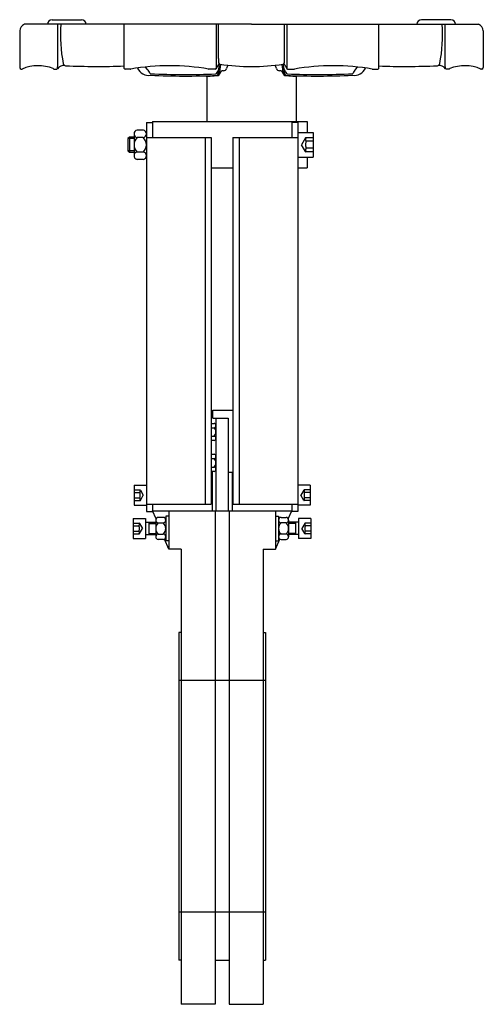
# Model space of a CAD drawing. Extents: x 6 to 306, y 6 to 644.
import ezdxf

# ---------------------------------------------------------------- set-up
doc = ezdxf.new("R2010")
doc.units = 0
doc.header["$LTSCALE"] = 15
doc.header["$MEASUREMENT"] = 0
doc.linetypes.add('RAYITAS', pattern=[0.375, 0.25, -0.125])
doc.layers.add('CYL_XDF150', color=7, linetype='CONTINUOUS')

msp = doc.modelspace()

# ---------------------------------------------------------------- linework, layer by layer
at = {"layer": 'CYL_XDF150'}
for p, q in [((156.45, 640.61), (9.45, 640.61)), ((27.39, 643.61), (46.42, 643.61)), ((31.14, 614.5), (31.14, 640.61)), ((74.11, 612.09), (74.11, 640.61)), ((133.67, 640.61), (133.67, 612.11)), ((135.11, 618.49), (135.11, 640.61)), ((156.45, 640.61), (303.45, 640.61)), ((177.79, 618.49), (177.79, 640.61)), ((179.23, 640.61), (179.23, 612.11)), ((238.79, 612.09), (238.79, 640.61)), ((285.51, 643.61), (266.48, 643.61)), ((281.77, 614.5), (281.77, 640.61)), ((6.45, 636.43), (6.45, 612.61)), ((306.45, 636.43), (306.45, 612.61)), ((30.92, 612.06), (31.14, 614.5)), ((89.18, 611.42), (87.9, 612.95)), ((134.89, 614.29), (133.62, 611.87)), ((134.81, 608.36), (135.7, 614.82)), ((135.81, 608.36), (136.67, 614.6)), ((177.1, 608.36), (176.23, 614.6)), ((178.1, 608.36), (177.2, 614.82)), ((178.02, 614.29), (179.29, 611.87)), ((223.72, 611.42), (225.01, 612.95)), ((281.98, 612.06), (281.77, 614.5)), ((7.45, 611.61), (7.85, 611.61)), ((28.57, 611.61), (30.43, 611.61)), ((78.13, 611.59), (74.61, 611.59)), ((127.45, 607.29), (127.45, 577.61)), ((133.17, 611.61), (128.9, 611.61)), ((179.73, 611.61), (184, 611.61)), ((185.45, 607.29), (185.45, 577.61)), ((234.78, 611.59), (238.29, 611.59)), ((284.33, 611.61), (282.48, 611.61)), ((305.45, 611.61), (305.05, 611.61)), ((88.45, 577.11), (88.45, 325.11)), ((88.45, 577.11), (92.45, 577.11)), ((92.45, 577.61), (192.45, 577.61)), ((92.45, 577.61), (92.45, 567.37)), ((182.45, 577.61), (182.45, 567.37)), ((186.45, 577.11), (182.45, 577.11)), ((186.45, 577.11), (186.45, 325.11)), ((192.45, 577.61), (192.45, 570.61)), ((77.45, 567.61), (76.45, 566.61)), ((80.45, 567.61), (77.45, 567.61)), ((77.45, 567.61), (77.45, 557.61)), ((80.45, 569.69), (80.45, 555.52)), ((86.45, 572.06), (82.45, 572.06)), ((186.45, 570.61), (196.45, 570.61)), ((196.45, 570.61), (196.45, 554.61)), ((80.45, 566.61), (76.45, 566.61)), ((76.45, 566.61), (76.45, 558.61)), ((86.45, 567.33), (82.45, 567.33)), ((88.45, 567.37), (130.45, 567.37)), ((126.45, 567.37), (126.45, 329.87)), ((130.45, 567.37), (130.45, 329.87)), ((144.45, 567.37), (144.45, 329.87)), ((144.45, 567.37), (186.45, 567.37)), ((148.45, 567.37), (148.45, 329.87)), ((80.45, 558.61), (76.45, 558.61)), ((76.45, 558.61), (77.45, 557.61)), ((80.45, 557.61), (77.45, 557.61)), ((86.45, 557.88), (82.45, 557.88)), ((86.45, 553.16), (82.45, 553.16)), ((186.45, 554.61), (196.45, 554.61)), ((192.45, 554.61), (192.45, 547.61)), ((130.45, 547.61), (144.45, 547.61)), ((186.45, 547.61), (192.45, 547.61)), ((131.45, 390.61), (144.45, 390.61)), ((131.45, 385.61), (131.45, 390.61)), ((131.45, 385.61), (141.45, 385.61)), ((133.45, 385.61), (133.45, 325.61)), ((141.45, 385.61), (141.45, 325.61)), ((130.45, 382.13), (132.2, 382.13)), ((130.45, 379.37), (132.2, 379.37)), ((133.45, 380.75), (133.45, 372.46)), ((130.45, 373.84), (132.2, 373.84)), ((132.2, 371.08), (130.45, 371.08)), ((130.45, 362.13), (132.2, 362.13)), ((130.45, 359.37), (132.2, 359.37)), ((133.45, 360.75), (133.45, 352.46)), ((130.45, 353.84), (132.2, 353.84)), ((132.2, 351.08), (130.45, 351.08)), ((130.45, 350.61), (130.95, 350.61)), ((130.95, 350.61), (130.95, 325.61)), ((141.45, 350.61), (144.45, 350.61)), ((143.95, 350.61), (143.95, 325.61)), ((80.45, 342.11), (80.45, 329.11)), ((80.45, 342.11), (88.45, 342.11)), ((194.45, 342.11), (186.45, 342.11)), ((194.45, 342.11), (194.45, 329.11)), ((80.45, 329.11), (88.45, 329.11)), ((88.45, 329.87), (130.45, 329.87)), ((92.45, 329.87), (92.45, 325.11)), ((92.45, 325.61), (182.45, 325.61)), ((94.66, 320.34), (92.45, 325.61)), ((102.95, 325.61), (102.95, 300.61)), ((132.95, 325.61), (132.95, 5.91)), ((141.95, 325.61), (141.95, 5.91)), ((144.45, 329.87), (186.45, 329.87)), ((171.95, 325.61), (171.95, 300.61)), ((180.24, 320.34), (182.45, 325.61)), ((182.45, 329.87), (182.45, 325.11)), ((194.45, 329.11), (186.45, 329.11)), ((79.95, 320.61), (87.95, 320.61)), ((79.95, 320.61), (79.95, 307.61)), ((87.95, 320.61), (87.95, 307.61)), ((88.45, 325.11), (92.45, 325.11)), ((94.45, 319.5), (94.45, 308.71)), ((99.33, 321.3), (96.08, 321.3)), ((100.95, 322.11), (100.95, 306.11)), ((102.95, 322.11), (100.95, 322.11)), ((100.95, 319.5), (100.95, 308.71)), ((171.95, 322.11), (173.95, 322.11)), ((173.95, 322.11), (173.95, 306.11)), ((173.95, 319.5), (173.95, 308.71)), ((175.58, 321.3), (178.83, 321.3)), ((180.45, 319.5), (180.45, 308.71)), ((186.45, 325.11), (182.45, 325.11)), ((186.95, 320.61), (186.95, 307.61)), ((194.95, 320.61), (186.95, 320.61)), ((194.95, 320.61), (194.95, 307.61)), ((87.95, 318.11), (94.45, 318.11)), ((89.95, 318.11), (89.95, 310.11)), ((89.95, 317.36), (94.45, 317.36)), ((96.08, 317.7), (99.33, 317.7)), ((178.83, 317.7), (175.58, 317.7)), ((186.95, 318.11), (180.45, 318.11)), ((184.95, 317.36), (180.45, 317.36)), ((184.95, 318.11), (184.95, 310.11)), ((79.95, 307.61), (87.95, 307.61)), ((87.95, 310.11), (94.45, 310.11)), ((89.95, 310.86), (94.45, 310.86)), ((96.08, 310.51), (99.33, 310.51)), ((99.33, 306.92), (96.08, 306.92)), ((102.95, 300.61), (100.17, 307.23)), ((102.95, 306.11), (100.95, 306.11)), ((171.95, 300.61), (174.73, 307.23)), ((171.95, 306.11), (173.95, 306.11)), ((178.83, 310.51), (175.58, 310.51)), ((175.58, 306.92), (178.83, 306.92)), ((184.95, 310.86), (180.45, 310.86)), ((186.95, 310.11), (180.45, 310.11)), ((194.95, 307.61), (186.95, 307.61)), ((110.95, 300.61), (102.95, 300.61)), ((110.95, 300.61), (110.95, 5.91)), ((163.95, 300.61), (163.95, 5.91)), ((163.95, 300.61), (171.95, 300.61)), ((109.45, 246.61), (109.45, 34.61)), ((110.95, 246.61), (109.45, 246.61)), ((163.95, 246.61), (165.45, 246.61)), ((165.45, 246.61), (165.45, 34.61)), ((165.45, 215.61), (109.45, 215.61)), ((165.45, 65.61), (109.45, 65.61)), ((110.95, 34.61), (109.45, 34.61)), ((132.95, 34.61), (141.95, 34.61)), ((163.95, 34.61), (165.45, 34.61)), ((132.95, 5.91), (110.95, 5.91)), ((141.95, 5.91), (163.95, 5.91))]:
    msp.add_line(p, q, dxfattribs=at)
at = {"layer": 'CYL_XDF150', "linetype": 'RAYITAS', "ltscale": 6}
for p, q in [((191.38, 567.06), (188.81, 562.61)), ((191.38, 558.16), (188.81, 562.61)), ((196.45, 567.18), (191.6, 567.18)), ((196.45, 564.89), (191.7, 564.89)), ((196.45, 558.03), (191.6, 558.03)), ((196.45, 560.32), (191.7, 560.32)), ((80.45, 339.04), (84.31, 339.04)), ((84.52, 338.91), (86.43, 335.61)), ((190.38, 338.91), (188.47, 335.61)), ((194.45, 339.04), (190.6, 339.04)), ((80.45, 337.32), (84.2, 337.32)), ((80.45, 333.89), (84.2, 333.89)), ((80.45, 332.18), (84.31, 332.18)), ((84.52, 332.3), (86.43, 335.61)), ((190.38, 332.3), (188.47, 335.61)), ((194.45, 332.18), (190.6, 332.18)), ((194.45, 337.32), (190.7, 337.32)), ((194.45, 333.89), (190.7, 333.89)), ((79.95, 317.54), (83.81, 317.54)), ((79.95, 315.82), (83.7, 315.82)), ((84.02, 317.41), (85.93, 314.11)), ((84.02, 310.8), (85.93, 314.11)), ((190.88, 317.41), (188.97, 314.11)), ((190.88, 310.8), (188.97, 314.11)), ((194.95, 317.54), (191.1, 317.54)), ((194.95, 315.82), (191.2, 315.82)), ((79.95, 312.39), (83.7, 312.39)), ((79.95, 310.68), (83.81, 310.68)), ((194.95, 310.68), (191.1, 310.68)), ((194.95, 312.39), (191.2, 312.39))]:
    msp.add_line(p, q, dxfattribs=at)
at = {"layer": 'CYL_XDF150'}
for centre, radius, start, end in [((11.43, 636.02), 5, 113.36771, 175.29522), ((27.39, 640.61), 3, 90, 180), ((123.86, 633.16), 91.02, 175.31033, 191.37661), ((46.42, 640.61), 3, 0, 90), ((266.48, 640.61), 3, 90, 180), ((189.05, 633.16), 91.02, 348.62339, 4.68967), ((285.51, 640.61), 3, 0, 90), ((301.47, 636.02), 5, 4.70478, 66.63229), ((7.45, 612.61), 1, 180, 270), ((18.4, 587.54), 26.24, 68.28934, 113.25216), ((34.9, 608.91), 5, 81.15071, 144.49045), ((36.55, 615.75), 2, 195.66756, 263.30735), ((38.34, 630.97), 17.32, 261.15071, 263.30735), ((56.91, 1099.88), 486.55, 267.57429, 272.0263), ((103.57, 464.44), 149.34, 80.30694, 99.73654), ((89.95, 615.45), 7.95, 203.31798, 279.31526), ((135.77, 613.82), 1, 73.3308, 152.23362), ((144.17, 617.36), 9.12, 172.90088, 190.42212), ((136.36, 615.93), 1.19, 190.42212, 255.18634), ((156.41, 752.33), 139.04, 261.5512, 270.01698), ((146.19, 610.47), 6.12, 143.38005, 165.83932), ((156.49, 752.33), 139.04, 269.98302, 278.4488), ((166.71, 610.47), 6.12, 14.16068, 36.61995), ((176.54, 615.93), 1.19, 284.81366, 349.57788), ((177.13, 613.82), 1, 27.76638, 106.6692), ((168.74, 617.36), 9.12, 349.57788, 7.09912), ((209.33, 464.44), 149.34, 80.26346, 99.69306), ((222.95, 615.45), 7.95, 260.68474, 336.68202), ((255.99, 1099.88), 486.55, 267.9737, 272.42571), ((276.35, 615.75), 2, 276.69265, 344.33244), ((274.57, 630.97), 17.32, 276.69265, 278.84929), ((278, 608.91), 5, 35.50955, 98.84929), ((294.5, 587.54), 26.24, 66.74784, 111.71066), ((305.45, 612.61), 1, 270, 0), ((7.85, 612.11), 0.5, 270, 293.22291), ((28.57, 612.11), 0.5, 202.28285, 270), ((30.43, 612.11), 0.5, 270, 355), ((74.61, 612.09), 0.5, 180, 270), ((78.13, 612.09), 0.5, 270, 292.18228), ((80.87, 604.47), 10.84, 24.2686, 39.89719), ((91.2, 609.12), 0.5, 204.2686, 262.16502), ((114.57, 1136.81), 528.7, 267.45958, 272.02892), ((113.74, 1117.69), 510.58, 267.4736, 272.2665), ((128.22, 663.77), 56.66, 266.34083, 276.80731), ((128.9, 612.11), 0.5, 247.91779, 270), ((133.17, 612.11), 0.5, 270, 0), ((133.23, 608.94), 0.5, 276.2558, 335.02138), ((143.5, 604.15), 10.84, 140.10281, 155.02138), ((133.82, 608.5), 1, 276.80731, 352.10771), ((134.82, 608.5), 1, 276.80731, 352.10771), ((138.29, 608.02), 2.51, 109.62673, 172.10771), ((138.26, 608.13), 2.4, 88.01691, 109.62673), ((138.4, 612.43), 1.91, 268.01691, 345.83932), ((174.5, 612.43), 1.91, 194.16068, 271.98309), ((174.65, 608.13), 2.4, 70.37327, 91.98309), ((174.61, 608.02), 2.51, 7.89229, 70.37327), ((178.09, 608.5), 1, 187.89229, 263.19269), ((169.4, 604.15), 10.84, 24.97862, 39.89719), ((184.68, 663.77), 56.66, 263.19269, 273.65917), ((179.09, 608.5), 1, 187.89229, 263.19269), ((199.16, 1117.69), 510.58, 267.7335, 272.5264), ((179.67, 608.94), 0.5, 204.97862, 263.7442), ((179.73, 612.11), 0.5, 180, 270), ((198.34, 1136.81), 528.7, 267.97108, 272.54042), ((184, 612.11), 0.5, 270, 292.08221), ((221.7, 609.12), 0.5, 277.83498, 335.7314), ((232.04, 604.47), 10.84, 140.10281, 155.7314), ((234.78, 612.09), 0.5, 247.81772, 270), ((238.29, 612.09), 0.5, 270, 0), ((282.48, 612.11), 0.5, 185, 270), ((284.33, 612.11), 0.5, 270, 337.71715), ((305.05, 612.11), 0.5, 246.77709, 270), ((82.85, 569.69), 2.4, 99.50011, 260.49989), ((86.06, 569.69), 2.4, 279.50011, 80.49989), ((87.03, 562.61), 6.58, 134.11602, 225.88398), ((81.87, 562.61), 6.58, 314.11602, 45.88398), ((82.85, 555.52), 2.4, 99.50011, 260.49989), ((86.06, 555.52), 2.4, 279.50011, 80.49989), ((132.06, 380.75), 1.39, 275.71123, 84.28877), ((129.77, 376.61), 3.68, 311.30757, 48.69243), ((132.06, 372.46), 1.39, 275.71123, 84.28877), ((132.06, 360.75), 1.39, 275.71123, 84.28877), ((129.77, 356.61), 3.68, 311.30757, 48.69243), ((132.06, 352.46), 1.39, 275.71123, 84.28877), ((96.26, 319.5), 1.81, 95.77073, 264.22927), ((99.14, 319.5), 1.81, 275.77073, 84.22927), ((175.76, 319.5), 1.81, 95.77073, 264.22927), ((178.64, 319.5), 1.81, 275.77073, 84.22927), ((99.24, 314.11), 4.79, 131.35248, 228.64752), ((96.16, 314.11), 4.79, 311.35248, 48.64752), ((178.74, 314.11), 4.79, 131.35248, 228.64752), ((175.66, 314.11), 4.79, 311.35248, 48.64752), ((96.26, 308.71), 1.81, 95.77073, 264.22927), ((99.14, 308.71), 1.81, 275.77073, 84.22927), ((175.76, 308.71), 1.81, 95.77073, 264.22927), ((178.64, 308.71), 1.81, 275.77073, 84.22927)]:
    msp.add_arc(centre, radius, start, end, dxfattribs=at)
at = {"layer": 'CYL_XDF150', "linetype": 'RAYITAS', "ltscale": 6}
for centre, radius, start, end in [((191.6, 566.93), 0.25, 90, 150), ((194.19, 566.04), 2.74, 155.3405, 204.6595), ((202.04, 562.61), 10.59, 167.52584, 192.47416), ((191.6, 558.28), 0.25, 210, 270), ((194.19, 559.17), 2.74, 155.3405, 204.6595), ((82.86, 338.18), 1.6, 327.49242, 32.50758), ((84.31, 338.79), 0.25, 30, 90), ((190.6, 338.79), 0.25, 90, 150), ((192.05, 338.18), 1.6, 147.49242, 212.50758), ((78.44, 335.61), 6.01, 343.41253, 16.58747), ((82.86, 333.03), 1.6, 327.49242, 32.50758), ((84.31, 332.43), 0.25, 270, 330), ((190.6, 332.43), 0.25, 210, 270), ((196.46, 335.61), 6.01, 163.41253, 196.58747), ((192.05, 333.03), 1.6, 147.49242, 212.50758), ((82.36, 316.68), 1.6, 327.49242, 32.50758), ((77.94, 314.11), 6.01, 343.41253, 16.58747), ((83.81, 317.29), 0.25, 30, 90), ((191.1, 317.29), 0.25, 90, 150), ((192.55, 316.68), 1.6, 147.49242, 212.50758), ((196.96, 314.11), 6.01, 163.41253, 196.58747), ((82.36, 311.53), 1.6, 327.49242, 32.50758), ((83.81, 310.93), 0.25, 270, 330), ((191.1, 310.93), 0.25, 210, 270), ((192.55, 311.53), 1.6, 147.49242, 212.50758)]:
    msp.add_arc(centre, radius, start, end, dxfattribs=at)

doc.saveas('drawing.dxf')
